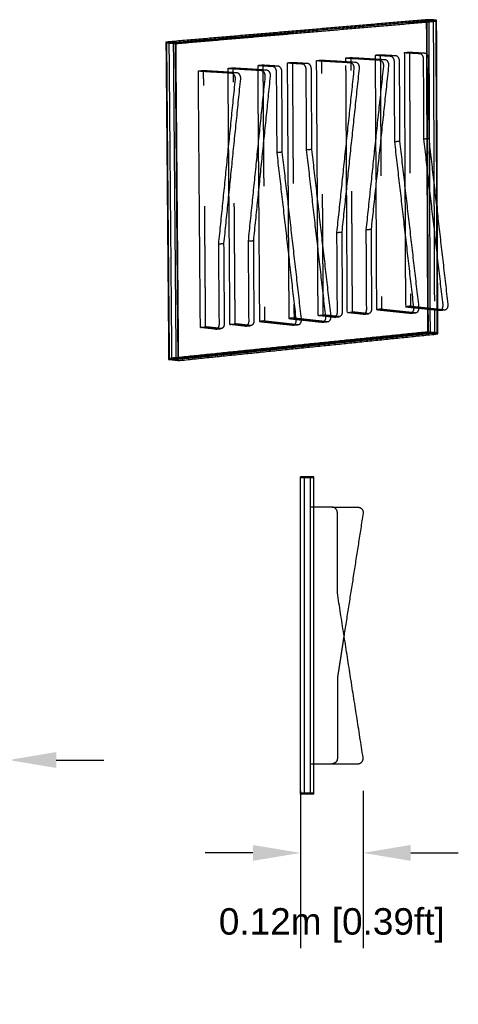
# Model space of a CAD drawing. Header units: millimetres. Extents: x 2907.23 to 2910.95, y 1935.31 to 1939.83.
# Tile 5 of 5: x 2908.93 to 2909.76, y 1937.97 to 1939.83. Entities that reach past the tile are written whole.
import ezdxf

# ---------------------------------------------------------------- set-up
doc = ezdxf.new("R2010")
doc.units = ezdxf.units.MM
doc.linetypes.add('Oculta', pattern=[0.4, 0.2, -0.2])
doc.layers.add('Make2D$Oculto$Curvas', color=7, linetype='Oculta', true_color=0x8c8c8c)
doc.layers.add('Make2D$Visible$Curvas', color=7, linetype='Continuous', true_color=0x000000)
doc.styles.get("Standard").update_dxf_attribs({"font": 'arial.ttf'})
doc.dimstyles.get("Standard").update_dxf_attribs({"dimtxt": 0.18, "dimasz": 0.18, "dimexe": 0.18, "dimexo": 0.0625, "dimgap": 0.09, "dimtad": 0, "dimtih": 1, "dimtoh": 1, "dimdec": 4, "dimzin": 0, "dimdsep": 46, "dimtxsty": 'Standard', "dimcen": 0.09, "dimadec": 0, "dimazin": 0, "dimtfac": 1, "dimtdec": 4, "dimtofl": 0, "dimtmove": 0, "dimatfit": 3, "dimfxl": 1, "dimtolj": 1, "dimtzin": 0, "dimarcsym": 0})

# ---------------------------------------------------------------- blocks, each defined once
blk = doc.blocks.new('Plunge_0.60x0.60_iso')
at = {"layer": 'Make2D$Oculto$Curvas', "color": 18, "lineweight": -3, "true_color": 0x000000}
for points, weights in [([(2909.5556, 1939.6871), (2909.772, 1939.7056), (2909.9854, 1939.7239)], [1328.82448332, 1338.0274867, 1347.23049008]), ([(2909.5596, 1939.6868), (2909.776, 1939.7054), (2909.9895, 1939.7237)], [1328.19188817, 1337.39489155, 1346.59789492]), ([(2909.5668, 1939.6864), (2909.7833, 1939.705), (2909.9969, 1939.7233)], [1327.05888192, 1336.2618853, 1345.46488867]), ([(2910.0011, 1939.7231), (2909.9932, 1939.7235), (2909.9854, 1939.7239)], [1344.83229352, 1346.0313918, 1347.23049008]), ([(2909.9969, 1939.7233), (2909.9969, 1939.723), (2909.9969, 1939.7228)], [1345.46488867, 1345.46881727, 1345.47274587]), ([(2909.5708, 1939.6862), (2909.5632, 1939.6866), (2909.5556, 1939.6871)], [1326.42628677, 1327.62538504, 1328.82448332]), ([(2909.9092, 1939.6672), (2909.9103, 1939.4564), (2909.9113, 1939.2464)], [1342.3337508, 1345.26516659, 1348.19658237]), ([(2909.9575, 1939.6715), (2909.9584, 1939.4609), (2909.9594, 1939.2513)], [1344.4197649, 1347.35118068, 1350.28259647]), ([(2909.7147, 1939.6503), (2909.7162, 1939.4381), (2909.7176, 1939.2269)], [1333.9896944, 1336.92111019, 1339.85252598]), ([(2909.7636, 1939.6545), (2909.7649, 1939.4427), (2909.7663, 1939.2318)], [1336.0757085, 1339.00712429, 1341.93854008]), ([(2909.8148, 1939.2367), (2909.8135, 1939.4473), (2909.8123, 1939.6588)], [1344.02456405, 1341.09314827, 1338.16173248]), ([(2909.8534, 1939.4499), (2909.8529, 1939.553), (2909.8523, 1939.6564)], [1342.82721843, 1341.39390291, 1339.96058739]), ([(2909.8631, 1939.2416), (2909.862, 1939.4518), (2909.8608, 1939.663)], [1346.11057815, 1343.17916236, 1340.24774658]), ([(2909.9007, 1939.6607), (2909.9013, 1939.5562), (2909.9018, 1939.4519)], [1342.04601623, 1343.49736783, 1344.94871942]), ([(2909.6199, 1939.217), (2909.6182, 1939.4289), (2909.6165, 1939.6417)], [1335.68050766, 1332.74909187, 1329.81767608]), ([(2909.6585, 1939.4422), (2909.6578, 1939.5406), (2909.6571, 1939.6392)], [1334.33596366, 1332.97746064, 1331.61895763]), ([(2909.6688, 1939.222), (2909.6673, 1939.4335), (2909.6657, 1939.646)], [1337.76652176, 1334.83510597, 1331.90369018]), ([(2909.7061, 1939.6435), (2909.7068, 1939.5437), (2909.7075, 1939.444)], [1333.70434524, 1335.0819793, 1336.45961335]), ([(2909.998, 1939.4595), (2909.9984, 1939.3523), (2909.9988, 1939.2454)], [1349.14081222, 1350.63967581, 1352.1385394]), ([(2909.95, 1939.4524), (2909.9504, 1939.3513), (2909.9509, 1939.2504)], [1347.09058396, 1348.50253015, 1349.91447634]), ([(2909.7565, 1939.4234), (2909.7571, 1939.3271), (2909.7577, 1939.2309)], [1338.89521184, 1340.23281589, 1341.57041994]), ([(2909.8062, 1939.2358), (2909.8056, 1939.3332), (2909.8051, 1939.4307)], [1343.65644392, 1342.29984894, 1340.94325396]), ([(2910.0023, 1939.4223), (2910.0026, 1939.3335), (2910.003, 1939.245)], [1349.02371538, 1350.26482982, 1351.50594425]), ([(2910.0044, 1939.2448), (2910.0041, 1939.3271), (2910.0037, 1939.4096)], [1351.57132442, 1350.41768308, 1349.26404174]), ([(2909.9113, 1939.2464), (2909.9071, 1939.246), (2909.9028, 1939.2456)], [1348.19658237, 1348.01252231, 1347.82846224]), ([(2909.9113, 1939.2464), (2909.9392, 1939.2435), (2909.9672, 1939.2405)], [1348.19658237, 1343.91866479, 1339.64074721]), ([(2909.9594, 1939.2513), (2909.9551, 1939.2508), (2909.9509, 1939.2504)], [1350.28259647, 1350.0985364, 1349.91447634]), ([(2909.9509, 1939.2504), (2909.9621, 1939.2492), (2909.9734, 1939.2481)], [1349.91447634, 1348.1925635, 1346.47065067]), ([(2909.9594, 1939.2513), (2909.9873, 1939.2483), (2910.0155, 1939.2454)], [1350.28259647, 1346.00467889, 1341.72676131]), ([(2909.7176, 1939.2269), (2909.7133, 1939.2264), (2909.709, 1939.226)], [1339.85252598, 1339.66846591, 1339.48440584]), ([(2909.7176, 1939.2269), (2909.745, 1939.2239), (2909.7726, 1939.2208)], [1339.85252598, 1335.5746084, 1331.29669081]), ([(2909.7663, 1939.2318), (2909.762, 1939.2314), (2909.7577, 1939.2309)], [1341.93854008, 1341.75448001, 1341.57041994]), ([(2909.7577, 1939.2309), (2909.7682, 1939.2298), (2909.7787, 1939.2286)], [1341.57041994, 1339.93707288, 1338.30372583]), ([(2909.7663, 1939.2318), (2909.7938, 1939.2288), (2909.8215, 1939.2258)], [1341.93854008, 1337.66062249, 1333.38270491]), ([(2909.8062, 1939.2358), (2909.8105, 1939.2362), (2909.8148, 1939.2367)], [1343.65644392, 1343.84050399, 1344.02456405]), ([(2909.8276, 1939.2335), (2909.8169, 1939.2347), (2909.8062, 1939.2358)], [1340.34472748, 1342.0005857, 1343.65644392]), ([(2909.8401, 1939.234), (2909.8274, 1939.2353), (2909.8148, 1939.2367)], [1340.10625078, 1342.06540742, 1344.02456405]), ([(2909.8546, 1939.2407), (2909.8589, 1939.2411), (2909.8631, 1939.2416)], [1345.74245802, 1345.92651808, 1346.11057815]), ([(2909.8885, 1939.2388), (2909.8758, 1939.2402), (2909.8631, 1939.2416)], [1342.19226488, 1344.15142152, 1346.11057815]), ([(2909.8894, 1939.2388), (2909.889, 1939.2388), (2909.8885, 1939.2388)], [1270.81434094, 1302.50985756, 1342.19226488]), ([(2909.6112, 1939.2161), (2909.6156, 1939.2166), (2909.6199, 1939.217)], [1335.31238752, 1335.49644759, 1335.68050766]), ([(2909.6448, 1939.2142), (2909.6323, 1939.2156), (2909.6199, 1939.217)], [1331.76219439, 1333.72135102, 1335.68050766]), ([(2909.6602, 1939.2211), (2909.6645, 1939.2215), (2909.6688, 1939.222)], [1337.39840162, 1337.58246169, 1337.76652176]), ([(2909.6938, 1939.2192), (2909.6813, 1939.2206), (2909.6688, 1939.222)], [1333.84820848, 1335.80736512, 1337.76652176]), ([(2909.999, 1939.2073), (2909.9932, 1939.2079), (2909.9875, 1939.2086)], [1352.67305312, 1353.55597134, 1354.43888955]), ([(2910.0045, 1939.2053), (2909.9967, 1939.2061), (2909.9889, 1939.207)], [1352.12607435, 1353.32517263, 1354.52427091]), ([(2909.5752, 1939.163), (2909.5676, 1939.1639), (2909.5601, 1939.1648)], [1333.63468624, 1334.83378452, 1336.0328828]), ([(2909.5752, 1939.1639), (2909.5732, 1939.1637), (2909.5712, 1939.1635)], [1334.43622867, 1334.35175504, 1334.2672814])]:
    blk.add_rational_spline(points, weights, degree=2, dxfattribs=at)
at = {"layer": 'Make2D$Oculto$Curvas', "color": 18, "linetype": 'Continuous', "lineweight": -3, "true_color": 0x000000}
for points, weights in [([(2909.9854, 1939.7239), (2909.9864, 1939.4655), (2909.9875, 1939.2086)], [1347.23049008, 1350.83468982, 1354.43888955]), ([(2909.9889, 1939.207), (2909.9878, 1939.4657), (2909.9868, 1939.7257)], [1354.52427091, 1350.89604317, 1347.26781543]), ([(2909.9895, 1939.7237), (2909.9906, 1939.4652), (2909.9916, 1939.2081)], [1346.59789492, 1350.20209466, 1353.8062944]), ([(2909.5601, 1939.1648), (2909.5578, 1939.4252), (2909.5556, 1939.6871)], [1336.0328828, 1332.42868306, 1328.82448332]), ([(2909.5641, 1939.1644), (2909.5618, 1939.4249), (2909.5596, 1939.6868)], [1335.40028765, 1331.79608791, 1328.19188817]), ([(2909.5712, 1939.1635), (2909.569, 1939.4243), (2909.5668, 1939.6864)], [1334.2672814, 1330.66308166, 1327.05888192]), ([(2909.5586, 1939.1629), (2909.7752, 1939.1851), (2909.9889, 1939.207)], [1335.99555744, 1345.25991418, 1354.52427091]), ([(2909.9875, 1939.2086), (2909.7752, 1939.1868), (2909.5601, 1939.1648)], [1354.43888955, 1345.23588618, 1336.0328828]), ([(2909.9916, 1939.2081), (2909.7793, 1939.1864), (2909.5641, 1939.1644)], [1353.8062944, 1344.60329102, 1335.40028765])]:
    blk.add_rational_spline(points, weights, degree=2, dxfattribs=at)
at = {"layer": 'Make2D$Visible$Curvas', "color": 18, "lineweight": -3, "true_color": 0x000000}
for points, weights in [([(2909.9868, 1939.7257), (2909.7719, 1939.7073), (2909.5541, 1939.6887)], [1347.26781543, 1338.0034587, 1328.73910197]), ([(2910.0025, 1939.725), (2909.7874, 1939.7065), (2909.5693, 1939.6878)], [1344.86961888, 1335.60526214, 1326.34090541]), ([(2909.5708, 1939.6862), (2909.7874, 1939.7048), (2910.0011, 1939.7231)], [1326.42628677, 1335.62929014, 1344.83229352]), ([(2910.0025, 1939.725), (2909.9946, 1939.7254), (2909.9868, 1939.7257)], [1344.86961888, 1346.06871716, 1347.26781543]), ([(2909.9969, 1939.7228), (2909.9975, 1939.5909), (2909.998, 1939.4595)], [1345.47274587, 1347.30677905, 1349.14081222]), ([(2910.0011, 1939.7231), (2910.0017, 1939.5724), (2910.0023, 1939.4223)], [1344.83229352, 1346.92800445, 1349.02371538]), ([(2910.0037, 1939.4096), (2910.0031, 1939.567), (2910.0025, 1939.725)], [1349.26404174, 1347.06683031, 1344.86961888]), ([(2909.5541, 1939.6887), (2909.5564, 1939.4251), (2909.5586, 1939.1629)], [1328.73910197, 1332.36732971, 1335.99555744]), ([(2909.5693, 1939.6878), (2909.5617, 1939.6883), (2909.5541, 1939.6887)], [1326.34090541, 1327.54000369, 1328.73910197]), ([(2909.5693, 1939.6878), (2909.5715, 1939.4238), (2909.5738, 1939.1611)], [1326.34090541, 1329.96913315, 1333.59736089]), ([(2909.5752, 1939.163), (2909.573, 1939.4239), (2909.5708, 1939.6862)], [1333.63468624, 1330.0304865, 1326.42628677]), ([(2909.9092, 1939.6672), (2909.905, 1939.6669), (2909.9007, 1939.6665)], [1342.3337508, 1342.14969073, 1341.96563066]), ([(2909.9007, 1939.6665), (2909.9007, 1939.6636), (2909.9007, 1939.6607)], [1341.96563066, 1342.00582345, 1342.04601623]), ([(2909.9263, 1939.665), (2909.9135, 1939.6658), (2909.9007, 1939.6665)], [1338.04731739, 1340.00647403, 1341.96563066]), ([(2909.9349, 1939.6658), (2909.922, 1939.6665), (2909.9092, 1939.6672)], [1338.41543752, 1340.37459416, 1342.3337508]), ([(2909.9575, 1939.6715), (2909.9532, 1939.6711), (2909.949, 1939.6707)], [1344.4197649, 1344.23570483, 1344.05164476]), ([(2909.949, 1939.6707), (2909.9495, 1939.5614), (2909.95, 1939.4524)], [1344.05164476, 1345.57111436, 1347.09058396]), ([(2909.9747, 1939.6693), (2909.9618, 1939.67), (2909.949, 1939.6707)], [1340.13333149, 1342.09248813, 1344.05164476]), ([(2909.9832, 1939.67), (2909.9703, 1939.6707), (2909.9575, 1939.6715)], [1340.50145162, 1342.46060826, 1344.4197649]), ([(2909.9809, 1939.6602), (2909.9809, 1939.6689), (2909.9747, 1939.6693)], [1339.30929961, 946.949736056, 1340.13333149]), ([(2909.9895, 1939.661), (2909.9894, 1939.6697), (2909.9832, 1939.67)], [1339.67741974, 947.2100363, 1340.50145162]), ([(2909.7147, 1939.6503), (2909.7104, 1939.6499), (2909.7061, 1939.6495)], [1333.9896944, 1333.80563434, 1333.62157427]), ([(2909.7399, 1939.6487), (2909.7273, 1939.6495), (2909.7147, 1939.6503)], [1330.07138113, 1332.03053777, 1333.9896944]), ([(2909.7636, 1939.6545), (2909.7593, 1939.6542), (2909.755, 1939.6538)], [1336.0757085, 1335.89164843, 1335.70758837]), ([(2909.755, 1939.6538), (2909.7557, 1939.5385), (2909.7565, 1939.4234)], [1335.70758837, 1337.3014001, 1338.89521184]), ([(2909.7802, 1939.6523), (2909.7676, 1939.653), (2909.755, 1939.6538)], [1331.78927509, 1333.74843173, 1335.70758837]), ([(2909.7889, 1939.653), (2909.7762, 1939.6538), (2909.7636, 1939.6545)], [1332.15739523, 1334.11655187, 1336.0757085]), ([(2909.7864, 1939.6432), (2909.7864, 1939.6519), (2909.7802, 1939.6523)], [1330.96524321, 941.049597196, 1331.78927509]), ([(2909.795, 1939.6439), (2909.795, 1939.6527), (2909.7889, 1939.653)], [1331.33336335, 941.30989744, 1332.15739523]), ([(2909.8037, 1939.658), (2909.808, 1939.6584), (2909.8123, 1939.6588)], [1337.79361234, 1337.97767241, 1338.16173248]), ([(2909.8051, 1939.4307), (2909.8044, 1939.5443), (2909.8037, 1939.658)], [1340.94325396, 1339.36843315, 1337.79361234]), ([(2909.8037, 1939.658), (2909.8314, 1939.6564), (2909.8593, 1939.6548)], [1337.79361234, 1333.51569476, 1329.23777718]), ([(2909.8123, 1939.6588), (2909.84, 1939.6571), (2909.868, 1939.6555)], [1338.16173248, 1333.8838149, 1329.60589731]), ([(2909.8523, 1939.6623), (2909.8566, 1939.6626), (2909.8608, 1939.663)], [1339.87962644, 1340.06368651, 1340.24774658]), ([(2909.8523, 1939.6564), (2909.8523, 1939.6594), (2909.8523, 1939.6623)], [1339.96058739, 1339.92010692, 1339.87962644]), ([(2909.8523, 1939.6623), (2909.8801, 1939.6607), (2909.9081, 1939.659)], [1339.87962644, 1335.60170886, 1331.32379128]), ([(2909.8593, 1939.6548), (2909.8666, 1939.6543), (2909.8655, 1939.6443)], [1329.23777718, 863.656280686, 1328.44358439]), ([(2909.8608, 1939.663), (2909.8887, 1939.6614), (2909.9167, 1939.6598)], [1340.24774658, 1335.96982899, 1331.69191141]), ([(2909.868, 1939.6555), (2909.8752, 1939.6551), (2909.8741, 1939.645)], [1329.60589731, 863.895660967, 1328.81170452]), ([(2909.9081, 1939.659), (2909.9154, 1939.6586), (2909.9143, 1939.6486)], [1331.32379128, 865.012768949, 1330.52959849]), ([(2909.9167, 1939.6598), (2909.924, 1939.6594), (2909.9229, 1939.6493)], [1331.69191141, 865.25214923, 1330.89771862]), ([(2909.9325, 1939.656), (2909.9325, 1939.6647), (2909.9263, 1939.665)], [1337.22328551, 945.474701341, 1338.04731739]), ([(2909.9332, 1939.5234), (2909.9329, 1939.5897), (2909.9325, 1939.656)], [1339.05742271, 1338.14035411, 1337.22328551]), ([(2909.9411, 1939.6567), (2909.9411, 1939.6654), (2909.9349, 1939.6658)], [1337.59140564, 945.735001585, 1338.41543752]), ([(2909.9417, 1939.5242), (2909.9414, 1939.5904), (2909.9411, 1939.6567)], [1339.42554284, 1338.50847424, 1337.59140564]), ([(2909.9815, 1939.5279), (2909.9812, 1939.594), (2909.9809, 1939.6602)], [1341.14343681, 1340.22636821, 1339.30929961]), ([(2909.99, 1939.5287), (2909.9897, 1939.5948), (2909.9895, 1939.661)], [1341.51155694, 1340.59448834, 1339.67741974]), ([(2909.6078, 1939.6409), (2909.6122, 1939.6413), (2909.6165, 1939.6417)], [1329.44955595, 1329.63361602, 1329.81767608]), ([(2909.6112, 1939.2161), (2909.6095, 1939.4281), (2909.6078, 1939.6409)], [1335.31238752, 1332.38097174, 1329.44955595]), ([(2909.6078, 1939.6409), (2909.6351, 1939.6392), (2909.6626, 1939.6375)], [1329.44955595, 1325.17163837, 1320.89372078]), ([(2909.6165, 1939.6417), (2909.6438, 1939.64), (2909.6713, 1939.6383)], [1329.81767608, 1325.5397585, 1321.26184092]), ([(2909.657, 1939.6452), (2909.6614, 1939.6456), (2909.6657, 1939.646)], [1331.53557005, 1331.71963011, 1331.90369018]), ([(2909.6571, 1939.6392), (2909.657, 1939.6422), (2909.657, 1939.6452)], [1331.61895763, 1331.57726384, 1331.53557005]), ([(2909.657, 1939.6452), (2909.6844, 1939.6435), (2909.712, 1939.6418)], [1331.53557005, 1327.25765246, 1322.97973488]), ([(2909.6626, 1939.6375), (2909.6697, 1939.6371), (2909.6686, 1939.627)], [1320.89372078, 858.230327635, 1320.09952799]), ([(2909.6657, 1939.646), (2909.6931, 1939.6443), (2909.7207, 1939.6426)], [1331.90369018, 1327.6257726, 1323.34785502]), ([(2909.6713, 1939.6383), (2909.6784, 1939.6378), (2909.6774, 1939.6277)], [1321.26184092, 858.469707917, 1320.46764813]), ([(2909.7061, 1939.6495), (2909.7061, 1939.6465), (2909.7061, 1939.6435)], [1333.62157427, 1333.66295975, 1333.70434524]), ([(2909.7313, 1939.648), (2909.7186, 1939.6487), (2909.7061, 1939.6495)], [1329.70326099, 1331.66241763, 1333.62157427]), ([(2909.712, 1939.6418), (2909.7191, 1939.6414), (2909.7181, 1939.6313)], [1322.97973488, 859.586815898, 1322.18554209]), ([(2909.7207, 1939.6426), (2909.7278, 1939.6422), (2909.7268, 1939.6321)], [1323.34785502, 859.826196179, 1322.55366223]), ([(2909.7374, 1939.6389), (2909.7373, 1939.6476), (2909.7313, 1939.648)], [1328.87922911, 939.574562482, 1329.70326099]), ([(2909.7383, 1939.5055), (2909.7378, 1939.5721), (2909.7374, 1939.6389)], [1330.71336631, 1329.79629771, 1328.87922911]), ([(2909.7461, 1939.6396), (2909.746, 1939.6484), (2909.7399, 1939.6487)], [1329.24734925, 939.834862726, 1330.07138113]), ([(2909.7469, 1939.5063), (2909.7465, 1939.5729), (2909.7461, 1939.6396)], [1331.08148645, 1330.16441785, 1329.24734925]), ([(2909.7872, 1939.51), (2909.7868, 1939.5765), (2909.7864, 1939.6432)], [1332.79938041, 1331.88231181, 1330.96524321]), ([(2909.7959, 1939.5108), (2909.7955, 1939.5773), (2909.795, 1939.6439)], [1333.16750055, 1332.25043195, 1331.33336335]), ([(2909.8655, 1939.6443), (2909.8511, 1939.5083), (2909.8368, 1939.3733)], [1328.44358439, 1332.64163298, 1336.83968158]), ([(2909.8741, 1939.645), (2909.8597, 1939.5091), (2909.8454, 1939.3741)], [1328.81170452, 1333.00975312, 1337.20780172]), ([(2909.9143, 1939.6486), (2909.8998, 1939.5128), (2909.8854, 1939.378)], [1330.52959849, 1334.72764708, 1338.92569568]), ([(2909.9229, 1939.6493), (2909.9084, 1939.5136), (2909.894, 1939.3788)], [1330.89771862, 1335.09576722, 1339.29381581]), ([(2909.6686, 1939.627), (2909.6548, 1939.4902), (2909.641, 1939.3544)], [1320.09952799, 1324.29757659, 1328.49562519]), ([(2909.6774, 1939.6277), (2909.6635, 1939.491), (2909.6497, 1939.3552)], [1320.46764813, 1324.66569672, 1328.86374532]), ([(2909.7181, 1939.6313), (2909.7041, 1939.4948), (2909.6902, 1939.3591)], [1322.18554209, 1326.38359069, 1330.58163928]), ([(2909.7268, 1939.6321), (2909.7128, 1939.4956), (2909.6989, 1939.3599)], [1322.55366223, 1326.75171082, 1330.94975942]), ([(2909.9417, 1939.5242), (2909.9374, 1939.5238), (2909.9332, 1939.5234)], [1339.42554284, 1339.24148278, 1339.05742271]), ([(2909.9648, 1939.249), (2909.949, 1939.3863), (2909.9332, 1939.5234)], [1338.20108437, 1338.62925354, 1339.05742271]), ([(2909.9733, 1939.2499), (2909.9575, 1939.3871), (2909.9417, 1939.5242)], [1338.5692045, 1338.99737367, 1339.42554284]), ([(2909.99, 1939.5287), (2909.9858, 1939.5283), (2909.9815, 1939.5279)], [1341.51155694, 1341.32749687, 1341.14343681]), ([(2910.0131, 1939.2539), (2909.9973, 1939.3909), (2909.9815, 1939.5279)], [1340.28709847, 1340.71526764, 1341.14343681]), ([(2910.0216, 1939.2547), (2910.0058, 1939.3918), (2909.99, 1939.5287)], [1340.6552186, 1341.08338777, 1341.51155694]), ([(2909.7469, 1939.5063), (2909.7426, 1939.5059), (2909.7383, 1939.5055)], [1331.08148645, 1330.89742638, 1330.71336631]), ([(2909.77, 1939.2293), (2909.7541, 1939.3675), (2909.7383, 1939.5055)], [1329.85702797, 1330.28519714, 1330.71336631]), ([(2909.7786, 1939.2302), (2909.7628, 1939.3683), (2909.7469, 1939.5063)], [1330.22514811, 1330.65331728, 1331.08148645]), ([(2909.7959, 1939.5108), (2909.7915, 1939.5104), (2909.7872, 1939.51)], [1333.16750055, 1332.98344048, 1332.79938041]), ([(2909.8189, 1939.2343), (2909.8031, 1939.3722), (2909.7872, 1939.51)], [1331.94304207, 1332.37121124, 1332.79938041]), ([(2909.8275, 1939.2351), (2909.8117, 1939.373), (2909.7959, 1939.5108)], [1332.31116221, 1332.73933138, 1333.16750055]), ([(2909.6602, 1939.2211), (2909.6594, 1939.3315), (2909.6585, 1939.4422)], [1337.39840162, 1335.86718433, 1334.33596704]), ([(2909.7075, 1939.444), (2909.7083, 1939.3349), (2909.709, 1939.226)], [1336.45961335, 1337.9720096, 1339.48440584]), ([(2909.8546, 1939.2407), (2909.854, 1939.3452), (2909.8534, 1939.4499)], [1345.74245802, 1344.28483822, 1342.82721843]), ([(2909.9018, 1939.4519), (2909.9023, 1939.3486), (2909.9028, 1939.2456)], [1344.94871942, 1346.38859083, 1347.82846224]), ([(2909.8368, 1939.3733), (2909.8411, 1939.3737), (2909.8454, 1939.3741)], [1336.83968158, 1337.02374165, 1337.20780172]), ([(2909.8368, 1939.3733), (2909.8372, 1939.3071), (2909.8376, 1939.2411)], [1336.83968158, 1337.75675018, 1338.67381878]), ([(2909.8454, 1939.3741), (2909.8458, 1939.308), (2909.8462, 1939.2419)], [1337.20780172, 1338.12487032, 1339.04193892]), ([(2909.8854, 1939.378), (2909.8897, 1939.3784), (2909.894, 1939.3788)], [1338.92569568, 1339.10975575, 1339.29381581]), ([(2909.8854, 1939.378), (2909.8857, 1939.3119), (2909.8861, 1939.246)], [1338.92569568, 1339.84276428, 1340.75983288]), ([(2909.894, 1939.3788), (2909.8943, 1939.3128), (2909.8946, 1939.2468)], [1339.29381581, 1340.21088441, 1341.12795301]), ([(2909.6902, 1939.3591), (2909.6945, 1939.3595), (2909.6989, 1939.3599)], [1330.58163928, 1330.76569935, 1330.94975942]), ([(2909.6902, 1939.3591), (2909.6907, 1939.2927), (2909.6912, 1939.2263)], [1330.58163928, 1331.49870788, 1332.41577648]), ([(2909.6989, 1939.3599), (2909.6993, 1939.2935), (2909.6998, 1939.2272)], [1330.94975942, 1331.86682802, 1332.78389662]), ([(2909.641, 1939.3544), (2909.6454, 1939.3548), (2909.6497, 1939.3552)], [1328.49562519, 1328.67968525, 1328.86374532]), ([(2909.641, 1939.3544), (2909.6415, 1939.2878), (2909.6421, 1939.2214)], [1328.49562519, 1329.41269379, 1330.32976239]), ([(2909.6497, 1939.3552), (2909.6502, 1939.2887), (2909.6507, 1939.2222)], [1328.86374532, 1329.78081392, 1330.69788252]), ([(2909.8861, 1939.246), (2909.8861, 1939.2385), (2909.8809, 1939.238)], [1340.75983288, 987.70961161, 1270.46576132]), ([(2909.8946, 1939.2468), (2909.8947, 1939.2394), (2909.8894, 1939.2388)], [1341.12795301, 987.980777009, 1270.81434094]), ([(2909.9028, 1939.2456), (2909.9307, 1939.2426), (2909.9587, 1939.2397)], [1347.82846224, 1343.55054465, 1339.27262707]), ([(2909.9596, 1939.2397), (2909.9658, 1939.2403), (2909.9648, 1939.249)], [1259.44657558, 914.124731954, 1338.20108437]), ([(2909.9681, 1939.2405), (2909.9743, 1939.2412), (2909.9733, 1939.2499)], [1259.79279041, 914.376199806, 1338.5692045]), ([(2909.9734, 1939.2481), (2909.9901, 1939.2463), (2910.007, 1939.2446)], [1346.47065067, 1343.91464592, 1341.35864117]), ([(2909.9988, 1939.2454), (2909.9989, 1939.2264), (2909.999, 1939.2073)], [1352.1385394, 1352.40591378, 1352.67328815]), ([(2910.003, 1939.245), (2910.0031, 1939.2259), (2910.0031, 1939.2069)], [1351.50594425, 1351.77331862, 1352.040693]), ([(2910.0045, 1939.2053), (2910.0045, 1939.2251), (2910.0044, 1939.2448)], [1352.12607435, 1351.84869938, 1351.57132442]), ([(2910.007, 1939.2446), (2910.0074, 1939.2445), (2910.0079, 1939.2446)], [1341.35864117, 1297.24652319, 1261.40845963]), ([(2910.0079, 1939.2446), (2910.0141, 1939.2452), (2910.0131, 1939.2539)], [1261.40845963, 915.54971645, 1340.28709847]), ([(2910.0079, 1939.2446), (2910.0121, 1939.245), (2910.0164, 1939.2454)], [1261.40845963, 1261.58156705, 1261.75467447]), ([(2910.0155, 1939.2454), (2910.0159, 1939.2454), (2910.0164, 1939.2454)], [1341.72676131, 1297.60255575, 1261.75467447]), ([(2910.0164, 1939.2454), (2910.0226, 1939.246), (2910.0216, 1939.2547)], [1261.75467447, 915.801184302, 1340.6552186]), ([(2909.6912, 1939.2263), (2909.6912, 1939.2188), (2909.6861, 1939.2183)], [1332.41577648, 981.563195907, 1262.56462332]), ([(2909.6998, 1939.2272), (2909.6999, 1939.2197), (2909.6947, 1939.2192)], [1332.78389662, 981.834361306, 1262.91320294]), ([(2909.709, 1939.226), (2909.7364, 1939.223), (2909.764, 1939.22)], [1339.48440584, 1335.20648826, 1330.92857068]), ([(2909.7649, 1939.22), (2909.771, 1939.2206), (2909.77, 1939.2293)], [1251.59903937, 908.424793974, 1329.85702797]), ([(2909.7735, 1939.2208), (2909.7796, 1939.2214), (2909.7786, 1939.2302)], [1251.9452542, 908.676261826, 1330.22514811]), ([(2909.7787, 1939.2286), (2909.7958, 1939.2268), (2909.8129, 1939.2249)], [1338.30372583, 1335.6591553, 1333.01458478]), ([(2909.8138, 1939.2249), (2909.8199, 1939.2255), (2909.8189, 1939.2343)], [1253.56092342, 909.849778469, 1331.94304207]), ([(2909.8224, 1939.2258), (2909.8285, 1939.2264), (2909.8275, 1939.2351)], [1253.90713825, 910.101246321, 1332.31116221]), ([(2909.8315, 1939.2331), (2909.8296, 1939.2333), (2909.8276, 1939.2335)], [1339.73813065, 1340.04142906, 1340.34472748]), ([(2909.8324, 1939.2331), (2909.832, 1939.233), (2909.8315, 1939.2331)], [1268.49047682, 1300.12815769, 1339.73813065]), ([(2909.8376, 1939.2411), (2909.8376, 1939.2336), (2909.8324, 1939.2331)], [1338.67381878, 986.173007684, 1268.49047682]), ([(2909.8324, 1939.2331), (2909.8367, 1939.2335), (2909.841, 1939.2339)], [1268.49047682, 1268.66476663, 1268.83905644]), ([(2909.841, 1939.2339), (2909.8405, 1939.2339), (2909.8401, 1939.234)], [1268.83905644, 1300.48541267, 1340.10625078]), ([(2909.8462, 1939.2419), (2909.8462, 1939.2345), (2909.841, 1939.2339)], [1339.04193892, 986.444173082, 1268.83905644]), ([(2909.88, 1939.238), (2909.8673, 1939.2393), (2909.8546, 1939.2407)], [1341.82414474, 1343.78330138, 1345.74245802]), ([(2909.8809, 1939.238), (2909.8804, 1939.2379), (2909.88, 1939.238)], [1270.46576132, 1302.15260258, 1341.82414474]), ([(2909.8809, 1939.238), (2909.8852, 1939.2384), (2909.8894, 1939.2388)], [1270.46576132, 1270.64005113, 1270.81434094]), ([(2909.9587, 1939.2397), (2909.9591, 1939.2396), (2909.9596, 1939.2397)], [1339.27262707, 1295.22900532, 1259.44657558]), ([(2909.9596, 1939.2397), (2909.9639, 1939.2401), (2909.9681, 1939.2405)], [1259.44657558, 1259.619683, 1259.79279041]), ([(2909.9672, 1939.2405), (2909.9677, 1939.2405), (2909.9681, 1939.2405)], [1339.64074721, 1295.58503789, 1259.79279041]), ([(2909.6361, 1939.2133), (2909.6237, 1939.2147), (2909.6112, 1939.2161)], [1331.39407425, 1333.35323089, 1335.31238752]), ([(2909.637, 1939.2133), (2909.6365, 1939.2133), (2909.6361, 1939.2133)], [1260.58933882, 1292.03037814, 1331.39407425]), ([(2909.6421, 1939.2214), (2909.6421, 1939.2139), (2909.637, 1939.2133)], [1330.32976239, 980.026591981, 1260.58933882]), ([(2909.637, 1939.2133), (2909.6413, 1939.2138), (2909.6457, 1939.2142)], [1260.58933882, 1260.76362863, 1260.93791843]), ([(2909.6457, 1939.2142), (2909.6452, 1939.2142), (2909.6448, 1939.2142)], [1260.93791843, 1292.38763312, 1331.76219439]), ([(2909.6507, 1939.2222), (2909.6508, 1939.2147), (2909.6457, 1939.2142)], [1330.69788252, 980.29775738, 1260.93791843]), ([(2909.6852, 1939.2183), (2909.6727, 1939.2197), (2909.6602, 1939.2211)], [1333.48008835, 1335.43924499, 1337.39840162]), ([(2909.6861, 1939.2183), (2909.6856, 1939.2183), (2909.6852, 1939.2183)], [1262.56462332, 1294.05482302, 1333.48008835]), ([(2909.6861, 1939.2183), (2909.6904, 1939.2187), (2909.6947, 1939.2192)], [1262.56462332, 1262.73891313, 1262.91320294]), ([(2909.6947, 1939.2192), (2909.6943, 1939.2191), (2909.6938, 1939.2192)], [1262.91320294, 1294.412078, 1333.84820848]), ([(2909.764, 1939.22), (2909.7644, 1939.2199), (2909.7649, 1939.22)], [1330.92857068, 1287.15893386, 1251.59903937]), ([(2909.7649, 1939.22), (2909.7692, 1939.2204), (2909.7735, 1939.2208)], [1251.59903937, 1251.77214678, 1251.9452542]), ([(2909.7726, 1939.2208), (2909.7731, 1939.2208), (2909.7735, 1939.2208)], [1331.29669081, 1287.51496642, 1251.9452542]), ([(2909.8129, 1939.2249), (2909.8133, 1939.2249), (2909.8138, 1939.2249)], [1333.01458478, 1289.17645172, 1253.56092342]), ([(2909.8138, 1939.2249), (2909.8181, 1939.2253), (2909.8224, 1939.2258)], [1253.56092342, 1253.73403084, 1253.90713825]), ([(2909.8215, 1939.2258), (2909.822, 1939.2257), (2909.8224, 1939.2258)], [1333.38270491, 1289.53248429, 1253.90713825]), ([(2909.5738, 1939.1611), (2909.7906, 1939.1834), (2910.0045, 1939.2053)], [1333.59736089, 1342.86171762, 1352.12607435]), ([(2909.999, 1939.2073), (2909.7885, 1939.1858), (2909.5752, 1939.1639)], [1352.67328815, 1343.55475841, 1334.43622867]), ([(2910.0031, 1939.2069), (2909.7906, 1939.1851), (2909.5752, 1939.163)], [1352.040693, 1342.83768962, 1333.63468624]), ([(2910.0031, 1939.2069), (2910.0011, 1939.2071), (2909.999, 1939.2073)], [1352.040693, 1352.35687306, 1352.67305312]), ([(2909.5738, 1939.1611), (2909.5662, 1939.162), (2909.5586, 1939.1629)], [1333.59736089, 1334.79645916, 1335.99555744])]:
    blk.add_rational_spline(points, weights, degree=2, dxfattribs=at)
blk = doc.blocks.new('*D9')
at = {"color": 0, "lineweight": -2, "transparency": 16777216}
for p, q in [((2908.3099, 1938.7038), (2908.3099, 1938.255)), ((2908.9099, 1938.7038), (2908.9099, 1938.255)), ((2908.2199, 1938.435), (2908.1299, 1938.435)), ((2908.9999, 1938.435), (2909.0899, 1938.435))]:
    blk.add_line(p, q, dxfattribs=at)
at = {"color": 0, "transparency": 16777216}
for points in [[(2908.2199, 1938.45), (2908.2199, 1938.42), (2908.3099, 1938.435)], [(2908.9999, 1938.45), (2908.9999, 1938.42), (2908.9099, 1938.435)]]:
    blk.add_solid(points, dxfattribs=at)
at = {"layer": 'Defpoints', "color": 0, "transparency": 16777216}
for p in [(2908.3099, 1938.7663), (2908.9099, 1938.7663), (2908.9099, 1938.435)]:
    blk.add_point(p, dxfattribs=at)
at = {"color": 0, "transparency": 16777216, "insert": (2908.6099, 1938.435), "char_height": 0.1, "attachment_point": 5}
blk.add_mtext('\\A1;{\\H0.5x;0.60m [1.97ft]}', dxfattribs=at)
blk = doc.blocks.new('Plunge_0.60x0.60_lateral')
at = {"layer": 'Make2D$Oculto$Curvas', "color": 18, "lineweight": -3, "true_color": 0x000000}
for points in [[(2910.2679, 1938.9684), (2910.2805, 1938.9684), (2910.2931, 1938.9684)], [(2910.2234, 1938.7512), (2910.2234, 1938.827), (2910.2234, 1938.9029)], [(2910.2745, 1938.9128), (2910.2712, 1938.9128), (2910.2679, 1938.9128)], [(2910.2108, 1938.6704), (2910.2171, 1938.7108), (2910.2234, 1938.7512)], [(2910.2333, 1938.428), (2910.2333, 1938.428), (2910.2332, 1938.428)], [(2910.2679, 1938.428), (2910.2712, 1938.428), (2910.2745, 1938.428)], [(2910.2679, 1938.3724), (2910.2805, 1938.3724), (2910.2931, 1938.3724)]]:
    blk.add_open_spline(points, degree=2, dxfattribs=at)
at = {"layer": 'Make2D$Oculto$Curvas', "color": 18, "linetype": 'Continuous', "lineweight": -3, "true_color": 0x000000}
for points in [[(2910.2745, 1938.3724), (2910.2745, 1938.6704), (2910.2745, 1938.9684)], [(2910.2864, 1938.3724), (2910.2864, 1938.6704), (2910.2864, 1938.9684)]]:
    blk.add_open_spline(points, degree=2, dxfattribs=at)
at = {"layer": 'Make2D$Oculto$Curvas', "color": 18, "lineweight": -3, "true_color": 0x000000}
blk.add_rational_spline([(2910.2234, 1938.9029), (2910.2234, 1938.9128), (2910.2332, 1938.9128)], [1, 0.708296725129, 0.99762978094], degree=2, dxfattribs=at)
at = {"layer": 'Make2D$Visible$Curvas', "color": 18, "lineweight": -3, "true_color": 0x000000}
for points in [[(2910.2679, 1938.9704), (2910.2679, 1938.6704), (2910.2679, 1938.3704)], [(2910.2679, 1938.9704), (2910.2805, 1938.9704), (2910.2931, 1938.9704)], [(2910.2931, 1938.9704), (2910.2931, 1938.6704), (2910.2931, 1938.3704)], [(2910.1747, 1938.9013), (2910.199, 1938.7455), (2910.2234, 1938.5896)], [(2910.2679, 1938.9128), (2910.2262, 1938.9128), (2910.1845, 1938.9128)], [(2910.1747, 1938.4395), (2910.1927, 1938.555), (2910.2108, 1938.6704)], [(2910.2234, 1938.5896), (2910.2234, 1938.5138), (2910.2234, 1938.438)], [(2910.2332, 1938.428), (2910.2089, 1938.428), (2910.1845, 1938.428)], [(2910.2333, 1938.428), (2910.2506, 1938.428), (2910.2679, 1938.428)], [(2910.2679, 1938.3704), (2910.2805, 1938.3704), (2910.2931, 1938.3704)]]:
    blk.add_open_spline(points, degree=2, dxfattribs=at)
for points, weights in [([(2910.1845, 1938.9128), (2910.1729, 1938.9128), (2910.1747, 1938.9013)], [1, 0.650277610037, 1]), ([(2910.1845, 1938.428), (2910.1729, 1938.428), (2910.1747, 1938.4395)], [1, 0.650277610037, 1]), ([(2910.2234, 1938.438), (2910.2234, 1938.428), (2910.2333, 1938.428)], [1, 0.707106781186, 1])]:
    blk.add_rational_spline(points, weights, degree=2, dxfattribs=at)
blk = doc.blocks.new('*D11')
at = {"color": 0, "lineweight": -2, "transparency": 16777216}
for p, q in [((2909.4616, 1938.377), (2909.4616, 1938.0795)), ((2909.58, 1938.377), (2909.58, 1938.0795)), ((2909.3716, 1938.2595), (2909.2816, 1938.2595)), ((2909.67, 1938.2595), (2909.76, 1938.2595))]:
    blk.add_line(p, q, dxfattribs=at)
at = {"color": 0, "transparency": 16777216}
for points in [[(2909.3716, 1938.2745), (2909.3716, 1938.2445), (2909.4616, 1938.2595)], [(2909.67, 1938.2745), (2909.67, 1938.2445), (2909.58, 1938.2595)]]:
    blk.add_solid(points, dxfattribs=at)
at = {"layer": 'Defpoints', "color": 0, "transparency": 16777216}
for p in [(2909.4616, 1938.4395), (2909.58, 1938.4395), (2909.4616, 1938.2595)]:
    blk.add_point(p, dxfattribs=at)
at = {"color": 0, "transparency": 16777216, "insert": (2909.5208, 1938.1225), "char_height": 0.1, "attachment_point": 5}
blk.add_mtext('\\A1;{\\H0.5x;0.12m [0.39ft]}', dxfattribs=at)

msp = doc.modelspace()

# ---------------------------------------------------------------- block references
at = {"xscale": 1.14119804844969, "yscale": 1.14119804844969, "zscale": 1.14119804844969}
msp.add_blockref('Plunge_0.60x0.60_iso', (-411.1702, -273.7771), dxfattribs=at)
at = {"rotation": 180}
msp.add_blockref('Plunge_0.60x0.60_lateral', (5819.7547, 3877.3408), dxfattribs=at)

# ---------------------------------------------------------------- dimensions: what is measured, and where the dimension line sits
dim = msp.add_linear_dim(base=(2908.9099, 1938.435), p1=(2908.3099, 1938.7663), p2=(2908.9099, 1938.7663), text='{\\H0.5x;<>[]}', dimstyle='Standard', override={"dimtxt": 0.1, "dimasz": 0.09, "dimdec": 2, "dimpost": '<>m'})
dim.commit()
dim.dimension.update_dxf_attribs({"geometry": '*D9', "text_midpoint": (2908.6099, 1938.435)})
dim = msp.add_linear_dim(base=(2909.4616, 1938.2595), p1=(2909.58, 1938.4395), p2=(2909.4616, 1938.4395), text='{\\H0.5x;<>}', dimstyle='Standard', override={"dimtxt": 0.1, "dimasz": 0.09, "dimdec": 2, "dimpost": '<>m', "dimtmove": 2})
dim.commit()
dim.dimension.update_dxf_attribs({"geometry": '*D11', "text_midpoint": (2909.5208, 1938.1225), "dimtype": 160})

doc.saveas('drawing.dxf')
